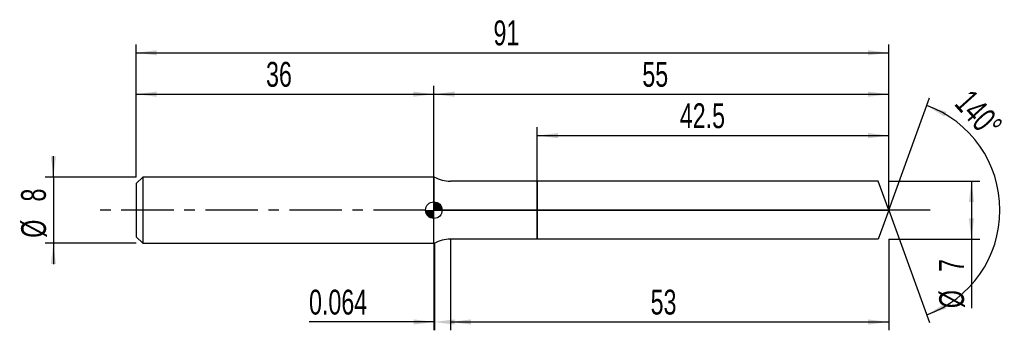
# Model space of a CAD drawing. Extents: x -14 to 105, y -14 to 23.
import ezdxf
from ezdxf.enums import TextEntityAlignment as Align

# ---------------------------------------------------------------- set-up
doc = ezdxf.new("R2010")
doc.units = 0
doc.linetypes.add('CENTER', pattern=[10.16, 6.35, -1.27, 1.27, -1.27])
doc.layers.get('0').update_dxf_attribs({"linetype": 'CONTINUOUS'})
for name, color, linetype in [('1', 4, 'CONTINUOUS'), ('2', 7, 'CONTINUOUS'), ('4', 2, 'CENTER'), ('CUT', 1, 'CONTINUOUS'), ('NOCUT', 7, 'CONTINUOUS'), ('SK1', 4, 'CONTINUOUS'), ('SK2', 7, 'CONTINUOUS'), ('SK4', 2, 'CENTER')]:
    doc.layers.add(name, color=color, linetype=linetype)
doc.dimstyles.new('SLDDIMSTYLE0', dxfattribs={"dimtxt": 3, "dimasz": 2.5, "dimexe": 0, "dimexo": 0.0625, "dimgap": 0.75, "dimtad": 1, "dimrnd": 1e-09, "dimzin": 12, "dimsah": 1, "dimcen": 0.09, "dimazin": 3, "dimtfac": 1, "dimtofl": 0, "dimtmove": 0, "dimatfit": 3})
doc.dimstyles.new('SLDDIMSTYLE1', dxfattribs={"dimtxt": 3, "dimasz": 2.5, "dimexe": 0, "dimexo": 0.0625, "dimgap": 0.75, "dimtad": 1, "dimrnd": 1e-09, "dimsah": 1, "dimcen": 0.09, "dimazin": 3, "dimtfac": 1, "dimtofl": 0, "dimtmove": 0, "dimatfit": 3})
doc.dimstyles.new('SLDDIMSTYLE2', dxfattribs={"dimtxt": 3, "dimasz": 2.5, "dimexe": 0, "dimexo": 0.0625, "dimgap": 0.75, "dimtad": 1, "dimzin": 12, "dimsah": 1, "dimcen": 0.09, "dimazin": 3, "dimtfac": 1, "dimtofl": 0, "dimtmove": 0, "dimatfit": 3})
doc.dimstyles.new('SLDDIMSTYLE3', dxfattribs={"dimtxt": 3, "dimasz": 2.5, "dimexe": 0, "dimexo": 0.0625, "dimgap": 0.75, "dimtad": 1, "dimrnd": 1e-09, "dimzin": 12, "dimsah": 1, "dimcen": 0.09, "dimazin": 3, "dimtfac": 1, "dimtmove": 0, "dimatfit": 3})

# ---------------------------------------------------------------- blocks, each defined once
blk = doc.blocks.new('_D')
at = {"layer": '2'}
for p, q in [((38, -3.5), (38, -14.5)), ((91, -3.5), (91, -14.5)), ((38, -13.5), (91, -13.5))]:
    blk.add_line(p, q, dxfattribs=at)
for points in [[(38, -13.5), (40.5, -13.81), (40.5, -13.19)], [(91, -13.5), (88.5, -13.19), (88.5, -13.81)]]:
    blk.add_solid(points, dxfattribs=at)
at = {"layer": '2', "width": 0.7}
blk.add_text('53', height=3, dxfattribs=at).set_placement((62.21, -13.5), align=Align.BOTTOM_LEFT)
blk = doc.blocks.new('_D_1')
at = {"layer": '2'}
for p, q in [((91, 3.5), (102, 3.5)), ((101, 3.5), (101, -3.5)), ((91, -3.5), (102, -3.5)), ((101, -3.5), (101, -11.83))]:
    blk.add_line(p, q, dxfattribs=at)
for points in [[(101, 3.5), (100.69, 1), (101.31, 1)], [(101, -3.5), (101.31, -1), (100.69, -1)]]:
    blk.add_solid(points, dxfattribs=at)
at = {"layer": '2', "width": 0.7}
for s, p in [('7', (100.99, -7.46)), ('%%c', (101, -11.83))]:
    blk.add_text(s, height=3, rotation=90, dxfattribs=at).set_placement(p, align=Align.BOTTOM_LEFT)
blk = doc.blocks.new('_D_2')
at = {"layer": '2'}
for p, q in [((36, -4), (36, -14.5)), ((36.06, -4), (36.06, -14.5)), ((36, -13.5), (20.91, -13.5)), ((36.06, -13.5), (36, -13.5))]:
    blk.add_line(p, q, dxfattribs=at)
for points in [[(36.06, -13.5), (33.56, -13.19), (33.56, -13.81)], [(36, -13.5), (38.5, -13.81), (38.5, -13.19)]]:
    blk.add_solid(points, dxfattribs=at)
at = {"layer": '2', "width": 0.7}
blk.add_text('0.064', height=3, dxfattribs=at).set_placement((20.91, -13.5), align=Align.BOTTOM_LEFT)
blk = doc.blocks.new('_D_3')
at = {"layer": '2'}
for p, q in [((48.5, 3.5), (48.5, 10)), ((91, 3.5), (91, 10)), ((48.5, 9), (91, 9))]:
    blk.add_line(p, q, dxfattribs=at)
for points in [[(48.5, 9), (51, 8.69), (51, 9.31)], [(91, 9), (88.5, 9.31), (88.5, 8.69)]]:
    blk.add_solid(points, dxfattribs=at)
at = {"layer": '2', "width": 0.7}
blk.add_text('42.5', height=3, dxfattribs=at).set_placement((65.74, 9), align=Align.BOTTOM_LEFT)
blk = doc.blocks.new('_D_4')
at = {"layer": '2'}
for q in [(95.94, 13.58), (95.94, -13.58)]:
    blk.add_line((91, 0), q, dxfattribs=at)
blk.add_arc((91, 0), 13.45, 289.987, 70.013, dxfattribs=at)
for points in [[(95.6, 12.64), (97.73, 11.3), (97.99, 11.86)], [(95.6, -12.64), (97.99, -11.86), (97.73, -11.3)]]:
    blk.add_solid(points, dxfattribs=at)
at = {"layer": '2', "width": 0.7}
blk.add_text('140°', height=3, rotation=-48.0128, dxfattribs=at).set_placement((98.15, 12.17), align=Align.BOTTOM_LEFT)
blk = doc.blocks.new('_D_5')
at = {"layer": 'SK2'}
for p, q in [((0, 4), (0, 20)), ((91, 4), (91, 20)), ((0, 19), (91, 19))]:
    blk.add_line(p, q, dxfattribs=at)
for points in [[(0, 19), (2.5, 18.69), (2.5, 19.31)], [(91, 19), (88.5, 19.31), (88.5, 18.69)]]:
    blk.add_solid(points, dxfattribs=at)
at = {"layer": 'SK2', "width": 0.7}
blk.add_text('91', height=3, dxfattribs=at).set_placement((43.21, 19), align=Align.BOTTOM_LEFT)
blk = doc.blocks.new('_D_6')
at = {"layer": 'SK2'}
for p, q in [((0, 4), (0, 15)), ((36, 4), (36, 15)), ((0, 14), (36, 14))]:
    blk.add_line(p, q, dxfattribs=at)
for points in [[(0, 14), (2.5, 13.69), (2.5, 14.31)], [(36, 14), (33.5, 14.31), (33.5, 13.69)]]:
    blk.add_solid(points, dxfattribs=at)
at = {"layer": 'SK2', "width": 0.7}
blk.add_text('36', height=3, dxfattribs=at).set_placement((15.71, 14), align=Align.BOTTOM_LEFT)
blk = doc.blocks.new('_D_7')
at = {"layer": 'SK2'}
for p, q in [((36, 0), (36, 15)), ((91, 0), (91, 15)), ((36, 14), (91, 14))]:
    blk.add_line(p, q, dxfattribs=at)
for points in [[(36, 14), (38.5, 13.69), (38.5, 14.31)], [(91, 14), (88.5, 14.31), (88.5, 13.69)]]:
    blk.add_solid(points, dxfattribs=at)
at = {"layer": 'SK2', "width": 0.7}
blk.add_text('55', height=3, dxfattribs=at).set_placement((61.21, 14), align=Align.BOTTOM_LEFT)
blk = doc.blocks.new('_D_8')
at = {"layer": 'SK2'}
for p, q in [((-10, 4), (-10, 6.5)), ((0, 4), (-11, 4)), ((-10, 4), (-10, -4)), ((0, -4), (-11, -4)), ((-10, -4), (-10, -6.5))]:
    blk.add_line(p, q, dxfattribs=at)
for points in [[(-10, 4), (-9.69, 6.5), (-10.31, 6.5)], [(-10, -4), (-10.31, -6.5), (-9.69, -6.5)]]:
    blk.add_solid(points, dxfattribs=at)
at = {"layer": 'SK2', "width": 0.7}
for s, p in [('8', (-10.01, 1.04)), ('%%c', (-10, -3.33))]:
    blk.add_text(s, height=3, rotation=90, dxfattribs=at).set_placement(p, align=Align.BOTTOM_LEFT)
blk = doc.blocks.new('*U11')
at = {"color": 0, "linetype": 'CONTINUOUS'}
for points in [[(0, 0), (0, 1), (0.2, 0)], [(0.2, 0), (0, 1), (0.2, 0.98)], [(0.2, 0), (0.2, 0.98), (0.38, 0)], [(0.38, 0), (0.2, 0.98), (0.38, 0.92)], [(0.38, 0), (0.38, 0.92), (0.56, 0)], [(0.56, 0), (0.38, 0.92), (0.56, 0.83)], [(0.56, 0), (0.56, 0.83), (0.71, 0)], [(0.71, 0), (0.56, 0.83), (0.71, 0.71)], [(0.71, 0), (0.71, 0.71), (0.83, 0)], [(0.83, 0), (0.71, 0.71), (0.83, 0.56)], [(0.83, 0), (0.83, 0.56), (0.92, 0)], [(0.92, 0), (0.83, 0.56), (0.92, 0.38)], [(0.92, 0), (0.92, 0.38), (0.98, 0)], [(0.98, 0), (0.92, 0.38), (0.98, 0.2)], [(0.98, 0), (0.98, 0.2), (1, 0)]]:
    blk.add_solid(points, dxfattribs=at)
blk = doc.blocks.new('*U12')
at = {"color": 0, "linetype": 'CONTINUOUS'}
for points in [[(-0.98, -0.17), (-1, 0), (-0.98, 0)], [(-0.98, -0.17), (-0.98, 0), (-0.94, -0.34)], [(-0.94, -0.34), (-0.98, 0), (-0.94, 0)], [(-0.94, -0.34), (-0.94, 0), (-0.87, -0.5)], [(-0.87, -0.5), (-0.94, 0), (-0.87, 0)], [(-0.87, -0.5), (-0.87, 0), (-0.77, -0.64)], [(-0.77, -0.64), (-0.87, 0), (-0.77, 0)], [(-0.77, -0.64), (-0.77, 0), (-0.64, -0.77)], [(-0.64, -0.77), (-0.77, 0), (-0.64, 0)], [(-0.64, -0.77), (-0.64, 0), (-0.5, -0.87)], [(-0.5, -0.87), (-0.64, 0), (-0.5, 0)], [(-0.5, -0.87), (-0.5, 0), (-0.34, -0.94)], [(-0.34, -0.94), (-0.5, 0), (-0.34, 0)], [(-0.34, -0.94), (-0.34, 0), (-0.17, -0.98)], [(-0.17, -0.98), (-0.34, 0), (-0.17, 0)], [(-0.17, -0.98), (-0.17, 0), (0, -1)], [(0, -1), (-0.17, 0), (0, 0)]]:
    blk.add_solid(points, dxfattribs=at)
blk = doc.blocks.new('SW_DOWELSYMBOL_0')
at = {"layer": 'SK1', "color": 0}
blk.add_circle((0, 0), 1, dxfattribs=at)
at = {"color": 0, "linetype": 'CONTINUOUS'}
for name in ['*U12', '*U11']:
    blk.add_blockref(name, (0, 0), dxfattribs=at)

msp = doc.modelspace()

# ---------------------------------------------------------------- linework, layer by layer
at = {"layer": '1'}
for p, q in [((36.064, 4), (36, 4)), ((36, 4), (36, 0)), ((48.5, 3.5), (38, 3.5)), ((89.727, 3.5), (48.5, 3.5)), ((48.5, 3.5), (48.5, 0)), ((48.5, 0), (48.5, 3.5)), ((91, 0), (89.727, 3.5)), ((36, -4), (36, 0)), ((48.5, -3.5), (48.5, 0)), ((48.5, 0), (48.5, -3.5)), ((91, 0), (89.727, -3.5)), ((48.5, -3.5), (38, -3.5)), ((89.727, -3.5), (48.5, -3.5)), ((36.064, -4), (36, -4))]:
    msp.add_line(p, q, dxfattribs=at)
for centre, start, end in [((38, 7.5), 241.04498, 270), ((38, -7.5), 90, 118.95502)]:
    msp.add_arc(centre, 4, start, end, dxfattribs=at)
at = {"layer": '4'}
msp.add_line((91, 0), (36, 0), dxfattribs=at)
at = {"layer": 'CUT'}
for p, q in [((89.727, 3.5), (48.5, 3.5)), ((48.5, 3.5), (48.5, 0)), ((91, 0), (89.727, 3.5)), ((48.5, 0), (91, 0))]:
    msp.add_line(p, q, dxfattribs=at)
at = {"layer": 'NOCUT'}
for p, q in [((36.064, 4), (36, 4)), ((36, 4), (36, 0)), ((48.5, 3.5), (38, 3.5)), ((48.5, 0), (48.5, 3.5)), ((36, 0), (48.5, 0))]:
    msp.add_line(p, q, dxfattribs=at)
msp.add_arc((38, 7.5), 4, 241.04498, 270, dxfattribs=at)
at = {"layer": 'SK1'}
for p, q in [((0.8, 4), (0, 3.2)), ((36, 4), (0.8, 4)), ((0.8, 4), (0.8, -4)), ((0, 3.2), (0, 0)), ((0, 0), (0, -3.2)), ((0, -3.2), (0.8, -4)), ((0.8, -4), (36, -4))]:
    msp.add_line(p, q, dxfattribs=at)
msp.add_circle((36, 0), 1, dxfattribs=at)
at = {"layer": 'SK4'}
msp.add_line((96, 0), (-5, 0), dxfattribs=at)

# ---------------------------------------------------------------- block references
at = {"layer": 'SK1'}
msp.add_blockref('SW_DOWELSYMBOL_0', (36, 0), dxfattribs=at)

# ---------------------------------------------------------------- texts
at = {"layer": 'SK2', "width": 0.7}
msp.add_text('AP1', height=0.05, dxfattribs=at).set_placement((36, -0.018), align=Align.BOTTOM_LEFT)

# ---------------------------------------------------------------- dimensions: what is measured, and where the dimension line sits
at = {"layer": '2'}
dim = msp.add_angular_dim_2l(base=(104.454, 0), line1=((91, 0), (89.727, 3.5)), line2=((89.727, -3.5), (91, 0)), dimstyle='SLDDIMSTYLE2', dxfattribs=at)
dim.commit()
dim.dimension.update_dxf_attribs({"geometry": '_D_4', "text_midpoint": (101, 9), "dimtype": 162})
for base, p1, p2, dimstyle, picture, middle in [((91, 9), (48.5, 3.5), (91, 3.5), 'SLDDIMSTYLE0', '_D_3', (69.75, 9)), ((91, -13.5), (38, -3.5), (91, -3.5), 'SLDDIMSTYLE0', '_D', (64.5, -13.5)), ((36, -13.5), (36.064, -4), (36, -4), 'SLDDIMSTYLE1', '_D_2', (26.064, -13.5))]:
    dim = msp.add_linear_dim(base=base, p1=p1, p2=p2, dimstyle=dimstyle, dxfattribs=at)
    dim.commit()
    dim.dimension.update_dxf_attribs({"geometry": picture, "text_midpoint": middle, "dimtype": 160})
dim = msp.add_linear_dim(base=(101, -3.5), p1=(91, 3.5), p2=(91, -3.5), angle=90, text='%%c<>', dimstyle='SLDDIMSTYLE0', dxfattribs=at)
dim.commit()
dim.dimension.update_dxf_attribs({"geometry": '_D_1', "text_midpoint": (101, -8.5), "dimtype": 160})
at = {"layer": 'SK2'}
for base, p1, p2, picture, middle in [((91, 19), (0, 4), (91, 4), '_D_5', (45.5, 19)), ((36, 14), (0, 4), (36, 4), '_D_6', (18, 14)), ((91, 14), (36, 0), (91, 0), '_D_7', (63.5, 14))]:
    dim = msp.add_linear_dim(base=base, p1=p1, p2=p2, dimstyle='SLDDIMSTYLE0', dxfattribs=at)
    dim.commit()
    dim.dimension.update_dxf_attribs({"geometry": picture, "text_midpoint": middle, "dimtype": 160})
dim = msp.add_linear_dim(base=(-10, -4), p1=(0, 4), p2=(0, -4), angle=90, text='%%c<>', dimstyle='SLDDIMSTYLE3', dxfattribs=at)
dim.commit()
dim.dimension.update_dxf_attribs({"geometry": '_D_8', "text_midpoint": (-10, 0), "dimtype": 160})

doc.saveas('drawing.dxf')
